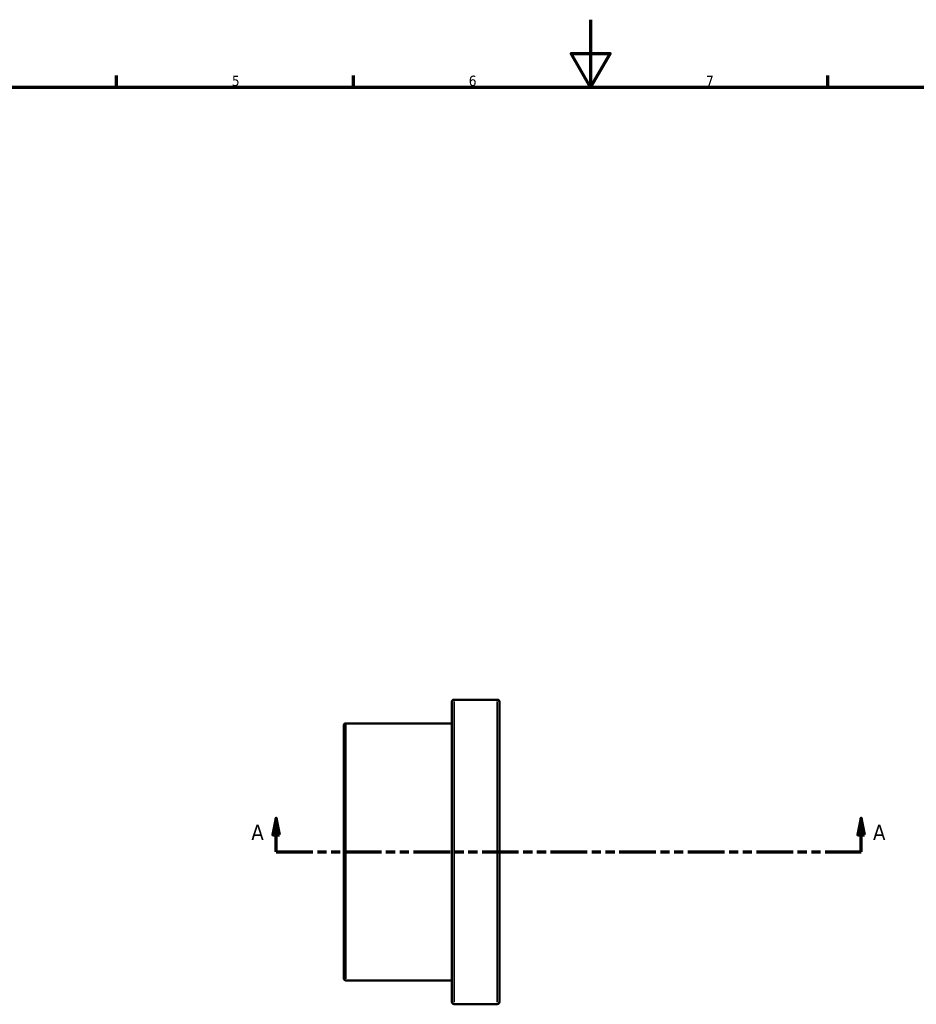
# Model space of a CAD drawing. Header units: millimetres. Extents: x -20 to 884, y -71 to 825.
# Tile 3 of 4: x 252 to 517, y 303 to 594. Entities that reach past the tile are written whole.
import ezdxf

# ---------------------------------------------------------------- set-up
doc = ezdxf.new("R2010")
doc.units = ezdxf.units.MM
doc.linetypes.add('DOUBLE_DASH_CHAIN', pattern=[1.2403, 0.6614, -0.0827, 0.1654, -0.0827, 0.1654, -0.0827])
for name, color, linetype, lineweight in [('Border (ANSI)', 7, 'Continuous', 70), ('Section Line (ANSI)', 7, 'DOUBLE_DASH_CHAIN', 70), ('Visible (ANSI)', 7, 'Continuous', 50), ('Visible Narrow (ANSI)', 7, 'Continuous', 35)]:
    doc.layers.add(name, color=color, linetype=linetype, lineweight=lineweight)
doc.styles.add('Label Text (ANSI)', font='tahoma.ttf')
doc.styles.add('Note Text (ANSI)', font='tahoma.ttf')

# ---------------------------------------------------------------- blocks, each defined once
blk = doc.blocks.new('Borders Default Border')
at = {"layer": 'Border (ANSI)'}
for p, q in [((280.33, 574), (280.33, 577.45)), ((350.42, 574), (350.42, 577.45)), ((490.58, 574), (490.58, 577.45))]:
    blk.add_line(p, q, dxfattribs=at)
at = {"layer": 'Border (ANSI)', "flags": 128}
for points in [[(420.5, 594), (420.5, 574), (414.73, 584), (426.27, 584), (420.5, 574)], [(20, 20), (20, 574), (821, 574), (821, 20), (20, 20)]]:
    blk.add_lwpolyline(points, dxfattribs=at)
at = {"layer": 'Border (ANSI)', "char_height": 3.05, "attachment_point": 7, "style": 'Note Text (ANSI)'}
for s, insert in [('5', (314.48, 574.34)), ('6', (384.49, 574.34)), ('7', (454.6, 574.4))]:
    blk.add_mtext(s, dxfattribs=dict(at, insert=insert))
blk = doc.blocks.new('2dTransSection0')
at = {"layer": 'Section Line (ANSI)', "linetype": 'Continuous'}
for p, q in [((327.58, 357.93), (326.58, 352.93)), ((327.58, 352.93), (327.58, 357.93)), ((328.58, 352.93), (327.58, 357.93)), ((500.48, 357.93), (499.48, 352.93)), ((500.48, 352.93), (500.48, 357.93)), ((501.48, 352.93), (500.48, 357.93)), ((326.58, 352.93), (328.58, 352.93)), ((327.58, 347.93), (327.58, 352.93)), ((499.48, 352.93), (501.48, 352.93)), ((500.48, 347.93), (500.48, 352.93)), ((327.58, 347.93), (338.26, 347.93)), ((489.8, 347.93), (500.48, 347.93))]:
    blk.add_line(p, q, dxfattribs=at)
at = {"layer": 'Section Line (ANSI)', "linetype": 'DOUBLE_DASH_CHAIN', "ltscale": 16.349199}
blk.add_line((327.58, 347.93), (500.48, 347.93), dxfattribs=at)
at = {"layer": 'Section Line (ANSI)', "linetype": 'Continuous', "flags": 128}
for points in [[(328.58, 352.93), (327.58, 357.93), (326.58, 352.93), (328.58, 352.93)], [(501.48, 352.93), (500.48, 357.93), (499.48, 352.93), (501.48, 352.93)]]:
    blk.add_lwpolyline(points, dxfattribs=at)
at = {"layer": 'Section Line (ANSI)'}
for points in [[(328.58, 352.93), (327.58, 357.93), (326.58, 352.93), (328.58, 352.93)], [(501.48, 352.93), (500.48, 357.93), (499.48, 352.93), (501.48, 352.93)]]:
    blk.add_solid(points, dxfattribs=at)
at = {"layer": 'Section Line (ANSI)', "char_height": 4.57, "attachment_point": 7, "style": 'Label Text (ANSI)'}
for insert in [(320.22, 351.43), (503.95, 351.43)]:
    blk.add_mtext('A', dxfattribs=dict(at, insert=insert))

msp = doc.modelspace()

# ---------------------------------------------------------------- linework, layer by layer
at = {"layer": 'Visible (ANSI)'}
for p, q in [((379.531, 303.557), (379.531, 392.297)), ((392.901, 392.927), (380.161, 392.927)), ((393.531, 392.297), (393.531, 303.557)), ((347.531, 310.557), (347.531, 385.297)), ((379.531, 385.927), (348.161, 385.927)), ((379.531, 309.927), (348.161, 309.927)), ((392.901, 302.927), (380.161, 302.927))]:
    msp.add_line(p, q, dxfattribs=at)
for centre, start, end in [((380.161, 392.297), 90, 180), ((392.901, 392.297), 0, 90), ((348.161, 385.297), 90, 180), ((348.161, 310.557), 180, 270), ((380.161, 303.557), 180, 270), ((392.901, 303.557), 270, 0)]:
    msp.add_arc(centre, 0.63, start, end, dxfattribs=at)
at = {"layer": 'Visible Narrow (ANSI)'}
for p, q in [((380.161, 392.373), (380.161, 303.481)), ((392.901, 303.481), (392.901, 392.373)), ((348.161, 385.46), (348.161, 310.395))]:
    msp.add_line(p, q, dxfattribs=at)

# ---------------------------------------------------------------- block references
msp.add_blockref('Borders Default Border', (0, 0))
at = {"layer": 'Section Line (ANSI)'}
msp.add_blockref('2dTransSection0', (0, 0), dxfattribs=at)

doc.saveas('drawing.dxf')
